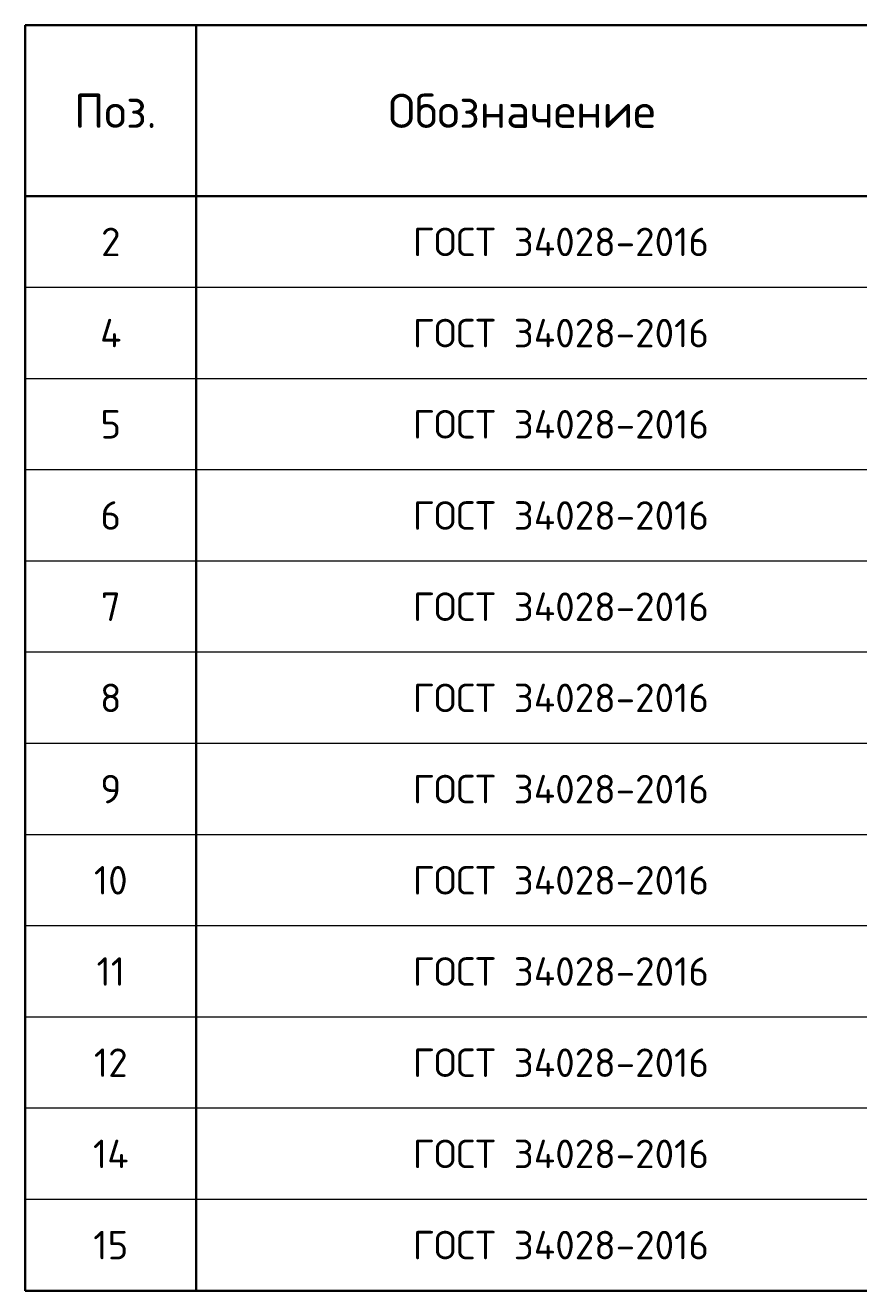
# Model space of a CAD drawing. Header units: millimetres. Extents: x 19870 to 35112, y 53280 to 64256.
# Tile 1 of 4: x 19870 to 22064, y 54688 to 58018. Entities that reach past the tile are written whole.
import ezdxf

# ---------------------------------------------------------------- set-up
doc = ezdxf.new("R2010")
doc.units = ezdxf.units.MM
doc.layers.add('Standard', color=7, linetype='Continuous', lineweight=25)
doc.styles.add('ISOCPEUR', font='ISOCPEUR')

msp = doc.modelspace()

# ---------------------------------------------------------------- linework, layer by layer
at = {"layer": 'Standard', "color": 7, "linetype": 'Continuous', "lineweight": 35, "transparency": 33554687}
for p, q in [((25420, 58018), (19870, 58018)), ((19870, 58018), (19870, 57568)), ((20320, 58018), (20320, 57568)), ((25420, 57568), (19870, 57568)), ((19870, 57568), (19870, 57328)), ((20320, 57568), (20320, 57328)), ((19870, 57328), (19870, 57088)), ((20320, 57328), (20320, 57088)), ((19870, 57088), (19870, 56848)), ((20320, 57088), (20320, 56848)), ((19870, 56848), (19870, 56608)), ((20320, 56848), (20320, 56608)), ((19870, 56608), (19870, 56368)), ((20320, 56608), (20320, 56368)), ((19870, 56368), (19870, 56128)), ((20320, 56368), (20320, 56128)), ((19870, 56128), (19870, 55888)), ((20320, 56128), (20320, 55888)), ((19870, 55888), (19870, 55648)), ((20320, 55888), (20320, 55648)), ((19870, 55648), (19870, 55408)), ((20320, 55648), (20320, 55408)), ((19870, 55408), (19870, 55168)), ((20320, 55408), (20320, 55168)), ((19870, 55168), (19870, 54928)), ((20320, 55168), (20320, 54928)), ((19870, 54928), (19870, 54688)), ((20320, 54928), (20320, 54688)), ((19870, 54688), (25420, 54688))]:
    msp.add_line(p, q, dxfattribs=at)
at = {"layer": 'Standard', "color": 7, "linetype": 'Continuous', "lineweight": 13, "transparency": 33554687}
for p, q in [((25420, 57328), (19870, 57328)), ((25420, 57088), (19870, 57088)), ((25420, 56848), (19870, 56848)), ((25420, 56608), (19870, 56608)), ((25420, 56368), (19870, 56368)), ((25420, 56128), (19870, 56128)), ((25420, 55888), (19870, 55888)), ((25420, 55648), (19870, 55648)), ((25420, 55408), (19870, 55408)), ((25420, 55168), (19870, 55168)), ((25420, 54928), (19870, 54928)), ((25420, 54688), (19870, 54688))]:
    msp.add_line(p, q, dxfattribs=at)

# ---------------------------------------------------------------- texts
at = {"layer": 'Standard', "color": 7, "linetype": 'Continuous', "lineweight": 35, "transparency": 33554687, "style": 'ISOCPEUR'}
for s, insert, char_height, width, attachment_point in [('\\A1;{\\fISOCPEUR|i0|b0;\\H90.000000;\\W1.000000;\\C7;Обозначение}\\P', (21177.3, 57793), 27, 750.382, 5), ('\\A1;{\\fISOCPEUR|i0|b0;\\H90.000000;\\W1.000000;\\C7;Поз.}\\P', (20107.1, 57793), 27, 262.104, 5), ('\\A1;{\\fISOCPEUR|i0|b0;\\H75.000000;\\W1.000000;\\C7;ГОСТ 34028-2016}\\P', (20890, 57448), 22.5, 823.624, 4), ('\\A1;{\\fISOCPEUR|i0|b0;\\H75.000000;\\W1.000000;\\C7;2}\\P', (20095, 57448), 22.5, 81.667, 5), ('\\A1;{\\fISOCPEUR|i0|b0;\\H75.000000;\\W1.000000;\\C7;ГОСТ 34028-2016}\\P', (20890, 57208), 22.5, 823.624, 4), ('\\A1;{\\fISOCPEUR|i0|b0;\\H75.000000;\\W1.000000;\\C7;4}\\P', (20095, 57208), 22.5, 90, 5), ('\\A1;{\\fISOCPEUR|i0|b0;\\H75.000000;\\W1.000000;\\C7;ГОСТ 34028-2016}\\P', (20890, 56968), 22.5, 823.624, 4), ('\\A1;{\\fISOCPEUR|i0|b0;\\H75.000000;\\W1.000000;\\C7;5}\\P', (20095, 56968), 22.5, 81.667, 5), ('\\A1;{\\fISOCPEUR|i0|b0;\\H75.000000;\\W1.000000;\\C7;ГОСТ 34028-2016}\\P', (20890, 56728), 22.5, 823.624, 4), ('\\A1;{\\fISOCPEUR|i0|b0;\\H75.000000;\\W1.000000;\\C7;6}\\P', (20095, 56728), 22.5, 81.667, 5), ('\\A1;{\\fISOCPEUR|i0|b0;\\H75.000000;\\W1.000000;\\C7;ГОСТ 34028-2016}\\P', (20890, 56488), 22.5, 823.624, 4), ('\\A1;{\\fISOCPEUR|i0|b0;\\H75.000000;\\W1.000000;\\C7;7}\\P', (20095, 56488), 22.5, 81.667, 5), ('\\A1;{\\fISOCPEUR|i0|b0;\\H75.000000;\\W1.000000;\\C7;ГОСТ 34028-2016}\\P', (20890, 56248), 22.5, 823.624, 4), ('\\A1;{\\fISOCPEUR|i0|b0;\\H75.000000;\\W1.000000;\\C7;8}\\P', (20095, 56248), 22.5, 81.667, 5), ('\\A1;{\\fISOCPEUR|i0|b0;\\H75.000000;\\W1.000000;\\C7;ГОСТ 34028-2016}\\P', (20890, 56008), 22.5, 823.624, 4), ('\\A1;{\\fISOCPEUR|i0|b0;\\H75.000000;\\W1.000000;\\C7;9}\\P', (20095, 56008), 22.5, 81.667, 5), ('\\A1;{\\fISOCPEUR|i0|b0;\\H75.000000;\\W1.000000;\\C7;ГОСТ 34028-2016}\\P', (20890, 55768), 22.5, 823.624, 4), ('\\A1;{\\fISOCPEUR|i0|b0;\\H75.000000;\\W1.000000;\\C7;10}\\P', (20095, 55768), 22.5, 118.125, 5), ('\\A1;{\\fISOCPEUR|i0|b0;\\H75.000000;\\W1.000000;\\C7;ГОСТ 34028-2016}\\P', (20890, 55528), 22.5, 823.624, 4), ('\\A1;{\\fISOCPEUR|i0|b0;\\H75.000000;\\W1.000000;\\C7;11}\\P', (20095, 55528), 22.5, 98.438, 5), ('\\A1;{\\fISOCPEUR|i0|b0;\\H75.000000;\\W1.000000;\\C7;ГОСТ 34028-2016}\\P', (20890, 55288), 22.5, 823.624, 4), ('\\A1;{\\fISOCPEUR|i0|b0;\\H75.000000;\\W1.000000;\\C7;12}\\P', (20095, 55288), 22.5, 118.125, 5), ('\\A1;{\\fISOCPEUR|i0|b0;\\H75.000000;\\W1.000000;\\C7;ГОСТ 34028-2016}\\P', (20890, 55048), 22.5, 823.624, 4), ('\\A1;{\\fISOCPEUR|i0|b0;\\H75.000000;\\W1.000000;\\C7;14}\\P', (20095, 55048), 22.5, 126.176, 5), ('\\A1;{\\fISOCPEUR|i0|b0;\\H75.000000;\\W1.000000;\\C7;ГОСТ 34028-2016}\\P', (20890, 54808), 22.5, 823.624, 4), ('\\A1;{\\fISOCPEUR|i0|b0;\\H75.000000;\\W1.000000;\\C7;15}\\P', (20095, 54808), 22.5, 118.125, 5)]:
    msp.add_mtext(s, dxfattribs=dict(at, insert=insert, char_height=char_height, width=width, attachment_point=attachment_point))

doc.saveas('drawing.dxf')
